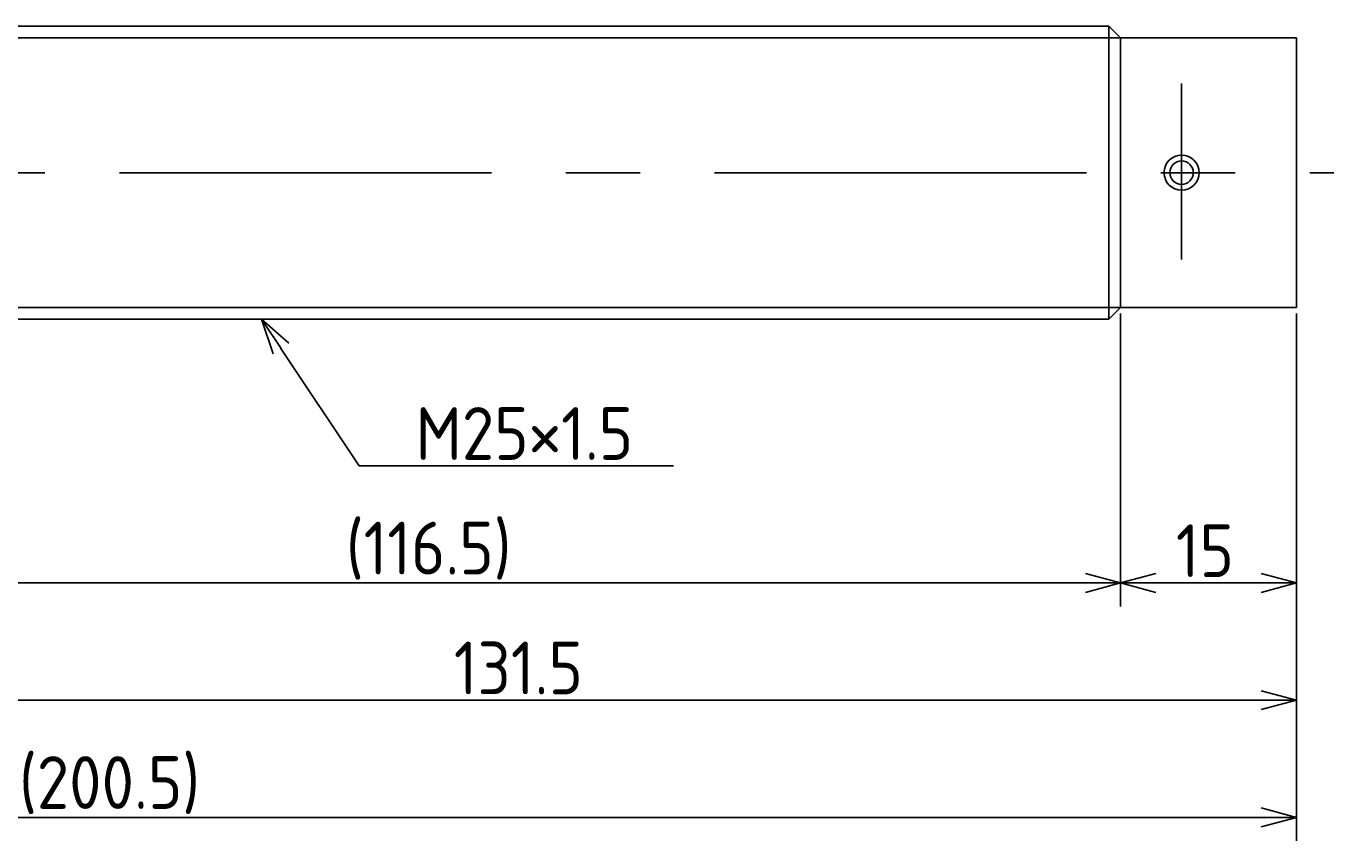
# Model space of a CAD drawing. Extents: x 40 to 383, y 128 to 215.
# Tile 7 of 7: x 272 to 383, y 128 to 198. Entities that reach past the tile are written whole.
import ezdxf

# ---------------------------------------------------------------- set-up
doc = ezdxf.new("R2010")
doc.units = 0
doc.linetypes.add('CENTER', pattern=[50.8, 31.75, -6.35, 6.35, -6.35])
doc.layers.get('0').update_dxf_attribs({"linetype": 'CONTINUOUS'})
doc.layers.get('DEFPOINTS').update_dxf_attribs({"linetype": 'CONTINUOUS'})
for name, color, linetype in [('図形', 7, 'CONTINUOUS'), ('図枠', 7, 'CONTINUOUS'), ('寸法_文字', 3, 'CONTINUOUS')]:
    doc.layers.add(name, color=color, linetype=linetype)
doc.layers.get('0').off()
doc.styles.add('DIMENSION', font='isocp.shx', dxfattribs={"bigfont": 'bigfont.shx'})
doc.dimstyles.get("Standard").update_dxf_attribs({"dimtxt": 0.18, "dimasz": 0.18, "dimexe": 0.18, "dimexo": 0.0625, "dimgap": 0.09, "dimtad": 0, "dimtih": 1, "dimtoh": 1, "dimzin": 0, "dimcen": 0.09, "dimazin": 3, "dimtfac": 1, "dimtofl": 0, "dimtmove": 0, "dimatfit": 3})

# ---------------------------------------------------------------- blocks, each defined once
blk = doc.blocks.new('_OPEN30')
at = {"color": 0, "linetype": 'BYBLOCK'}
for p, q in [((-1, 0.268), (0, 0)), ((0, 0), (-1, -0.268)), ((0, 0), (-1, 0))]:
    blk.add_line(p, q, dxfattribs=at)
blk = doc.blocks.new('*U26')
at = {"layer": '寸法_文字', "color": 3, "style": 'DIMENSION'}
blk.add_text('15', height=4.5, dxfattribs=at).set_placement((369.71, 150.5))
blk = doc.blocks.new('*D5')
at = {"layer": 'DEFPOINTS', "color": 0}
for p in [(365, 173.5), (380, 173.5), (365, 150)]:
    blk.add_point(p, dxfattribs=at)
at = {"layer": '寸法_文字', "color": 3}
for p, q in [((365, 173), (365, 148)), ((380, 173), (380, 148)), ((377, 150), (368, 150))]:
    blk.add_line(p, q, dxfattribs=at)
at = {"layer": '図枠'}
blk.add_blockref('*U26', (0, 0), dxfattribs=at)
at = {"layer": '寸法_文字', "color": 3, "xscale": 3, "yscale": 3, "zscale": 3, "rotation": 180}
blk.add_blockref('_OPEN30', (365, 150), dxfattribs=at)
at = {"layer": '寸法_文字', "color": 3, "xscale": 3, "yscale": 3, "zscale": 3}
blk.add_blockref('_OPEN30', (380, 150), dxfattribs=at)
blk = doc.blocks.new('*U25')
at = {"layer": '寸法_文字', "color": 3, "style": 'DIMENSION'}
blk.add_text('(116.5)', height=4.5, dxfattribs=at).set_placement((298.875, 150.725))
blk = doc.blocks.new('*D6')
at = {"layer": 'DEFPOINTS', "color": 0}
for p in [(248.5, 177.65), (365, 173.5), (248.5, 150)]:
    blk.add_point(p, dxfattribs=at)
at = {"layer": '寸法_文字', "color": 3}
for p, q in [((248.5, 177.15), (248.5, 148)), ((365, 173), (365, 148)), ((362, 150), (251.5, 150))]:
    blk.add_line(p, q, dxfattribs=at)
at = {"layer": '図枠'}
blk.add_blockref('*U25', (0, 0), dxfattribs=at)
at = {"layer": '寸法_文字', "color": 3, "xscale": 3, "yscale": 3, "zscale": 3, "rotation": 180}
blk.add_blockref('_OPEN30', (248.5, 150), dxfattribs=at)
at = {"layer": '寸法_文字', "color": 3, "xscale": 3, "yscale": 3, "zscale": 3}
blk.add_blockref('_OPEN30', (365, 150), dxfattribs=at)
blk = doc.blocks.new('*U27')
at = {"layer": '寸法_文字', "color": 3, "style": 'DIMENSION'}
blk.add_text('131.5', height=4.5, dxfattribs=at).set_placement((308.08, 140.5))
blk = doc.blocks.new('*D7')
at = {"layer": 'DEFPOINTS', "color": 0}
for p in [(248.5, 177.65), (380, 173.5), (248.5, 140)]:
    blk.add_point(p, dxfattribs=at)
at = {"layer": '寸法_文字', "color": 3}
for p, q in [((248.5, 177.15), (248.5, 138)), ((380, 173), (380, 138)), ((377, 140), (251.5, 140))]:
    blk.add_line(p, q, dxfattribs=at)
at = {"layer": '図枠'}
blk.add_blockref('*U27', (0, 0), dxfattribs=at)
at = {"layer": '寸法_文字', "color": 3, "xscale": 3, "yscale": 3, "zscale": 3, "rotation": 180}
blk.add_blockref('_OPEN30', (248.5, 140), dxfattribs=at)
at = {"layer": '寸法_文字', "color": 3, "xscale": 3, "yscale": 3, "zscale": 3}
blk.add_blockref('_OPEN30', (380, 140), dxfattribs=at)
blk = doc.blocks.new('*U22')
at = {"layer": '寸法_文字', "color": 3, "style": 'DIMENSION'}
blk.add_text('(200.5)', height=4.5, dxfattribs=at).set_placement((270.975, 130.725))
blk = doc.blocks.new('*D10')
at = {"layer": 'DEFPOINTS', "color": 0}
for p in [(179.5, 176), (380, 173.5), (179.5, 130)]:
    blk.add_point(p, dxfattribs=at)
at = {"layer": '寸法_文字', "color": 3}
for p, q in [((179.5, 175.5), (179.5, 128)), ((380, 173), (380, 128)), ((377, 130), (182.5, 130))]:
    blk.add_line(p, q, dxfattribs=at)
at = {"layer": '図枠'}
blk.add_blockref('*U22', (0, 0), dxfattribs=at)
at = {"layer": '寸法_文字', "color": 3, "xscale": 3, "yscale": 3, "zscale": 3, "rotation": 180}
blk.add_blockref('_OPEN30', (179.5, 130), dxfattribs=at)
at = {"layer": '寸法_文字', "color": 3, "xscale": 3, "yscale": 3, "zscale": 3}
blk.add_blockref('_OPEN30', (380, 130), dxfattribs=at)
blk = doc.blocks.new('*U20')
at = {"layer": '寸法_文字'}
blk.add_lwpolyline([(293.33, 170), (300, 160), (305, 160), (326.84, 160)], dxfattribs=at)
at = {"layer": '寸法_文字', "xscale": 3, "yscale": 3, "zscale": 3, "rotation": 123.6900675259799}
blk.add_blockref('_OPEN30', (291.67, 172.5), dxfattribs=at)
blk = doc.blocks.new('*U21')
at = {"layer": '寸法_文字', "style": 'DIMENSION'}
blk.add_text('M25×1.5', height=4.5, dxfattribs=at).set_placement((304.825, 160.5))

msp = doc.modelspace()

# ---------------------------------------------------------------- linework, layer by layer
at = {"layer": '図形', "color": 3}
for p, q in [((255, 196.5), (365, 196.5)), ((255, 173.5), (365, 173.5))]:
    msp.add_line(p, q, dxfattribs=at)
at = {"layer": '図形'}
for p, q in [((256, 197.5), (364, 197.5)), ((364, 197.5), (364, 172.5)), ((365, 196.5), (364, 197.5)), ((365, 196.5), (365, 173.5)), ((365, 196.5), (380, 196.5)), ((380, 196.5), (380, 173.5)), ((365, 173.5), (364, 172.5)), ((365, 173.5), (380, 173.5)), ((256, 172.5), (364, 172.5))]:
    msp.add_line(p, q, dxfattribs=at)
at = {"layer": '図形', "color": 3, "linetype": 'CENTER'}
for p, q in [((370.2, 192.622), (370.2, 177.607)), ((177.935, 185), (383.198, 185))]:
    msp.add_line(p, q, dxfattribs=at)
at = {"layer": '図形'}
for radius in [1.5, 1]:
    msp.add_circle((370.2, 185), radius, dxfattribs=at)

# ---------------------------------------------------------------- block references
at = {"layer": '図枠'}
for name in ['*U20', '*U21']:
    msp.add_blockref(name, (0, 0), dxfattribs=at)

# ---------------------------------------------------------------- dimensions: what is measured, and where the dimension line sits
at = {"layer": '寸法_文字'}
for base, p1, p2, picture, middle in [((248.5, 150), (365, 173.5), (248.5, 177.65), '*D6', (306.75, 150)), ((179.5, 130), (380, 173.5), (179.5, 176), '*D10', (279.75, 130))]:
    dim = msp.add_linear_dim(base=base, p1=p1, p2=p2, text='(<>)', dimstyle='Standard', dxfattribs=at)
    dim.commit()
    dim.dimension.update_dxf_attribs({"geometry": picture, "text_midpoint": middle, "dimtype": 128})
for base, p2, picture, middle in [((248.5, 140), (248.5, 177.65), '*D7', (314.25, 140)), ((365, 150), (365, 173.5), '*D5', (372.5, 150))]:
    dim = msp.add_linear_dim(base=base, p1=(380, 173.5), p2=p2, dimstyle='Standard', dxfattribs=at)
    dim.commit()
    dim.dimension.update_dxf_attribs({"geometry": picture, "text_midpoint": middle, "dimtype": 128})

doc.saveas('drawing.dxf')
